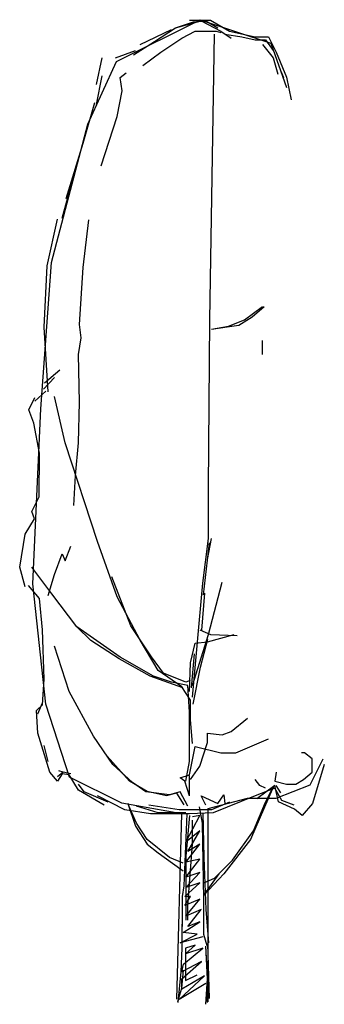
# Model space of a CAD drawing. Extents: x 40.9 to 44.6, y 31.8 to 43.7.
import ezdxf

# ---------------------------------------------------------------- set-up
doc = ezdxf.new("R2010")
doc.units = 0
doc.header["$LTSCALE"] = 40
doc.layers.get('0').update_dxf_attribs({"linetype": 'CONTINUOUS'})
doc.layers.add('TR_OUT', color=7, linetype='CONTINUOUS')

msp = doc.modelspace()

# ---------------------------------------------------------------- linework, layer by layer
at = {"color": 0}
for p, q in [((42.511, 43.47), (42.765, 43.64)), ((42.765, 43.64), (43.076, 43.725)), ((42.765, 43.64), (42.984, 43.711)), ((42.935, 43.732), (43.189, 43.732)), ((42.984, 43.711), (43.133, 43.725)), ((43.076, 43.725), (43.316, 43.598)), ((43.133, 43.725), (43.281, 43.64)), ((43.189, 43.732), (43.422, 43.598)), ((42.334, 43.435), (42.716, 43.619)), ((42.588, 43.343), (42.843, 43.513)), ((42.843, 43.513), (43.005, 43.598)), ((43.005, 43.598), (43.26, 43.598)), ((43.182, 40.085), (43.239, 43.562)), ((43.26, 43.598), (43.316, 43.583)), ((43.316, 43.598), (43.444, 43.513)), ((43.366, 43.562), (43.571, 43.527)), ((43.422, 43.598), (43.733, 43.527)), ((43.571, 43.527), (43.733, 43.491)), ((43.733, 43.527), (43.896, 43.527)), ((43.896, 43.527), (43.988, 43.343)), ((42.256, 43.308), (42.511, 43.47)), ((43.733, 43.491), (43.861, 43.491)), ((43.825, 43.435), (43.952, 43.272)), ((43.861, 43.491), (43.952, 43.364)), ((41.804, 42.947), (41.875, 43.272)), ((42.037, 43.272), (42.278, 43.364)), ((42.369, 43.181), (42.588, 43.343)), ((43.952, 43.272), (44.009, 43.075)), ((43.988, 43.343), (44.115, 43.039)), ((41.804, 42.707), (41.875, 43.053)), ((42.094, 43.032), (42.164, 43.089)), ((42.115, 42.87), (42.094, 43.032)), ((44.044, 43.11), (44.08, 43.032)), ((44.115, 43.039), (44.171, 42.764)), ((42.058, 42.559), (42.115, 42.87)), ((41.641, 42.234), (41.783, 42.728)), ((41.861, 41.958), (42.058, 42.559)), ((41.437, 41.562), (41.641, 42.234)), ((41.387, 41.322), (41.514, 41.781)), ((41.203, 40.742), (41.331, 41.308)), ((41.641, 40.721), (41.712, 41.301)), ((41.168, 39.993), (41.203, 40.742)), ((41.599, 40.029), (41.641, 40.721)), ((43.606, 40.085), (43.825, 40.248)), ((43.697, 40.122), (43.844, 40.248)), ((41.62, 39.866), (41.599, 40.029)), ((43.168, 38.036), (43.182, 40.085)), ((43.408, 40.007), (43.606, 40.085)), ((43.534, 40.019), (43.697, 40.122)), ((41.217, 39.209), (41.168, 39.993)), ((43.203, 39.972), (43.408, 40.007)), ((43.203, 39.972), (43.394, 39.997)), ((43.394, 39.997), (43.534, 40.019)), ((41.585, 39.661), (41.62, 39.866)), ((43.825, 39.661), (43.825, 39.831)), ((41.599, 39.082), (41.585, 39.661)), ((41.174, 39.317), (41.359, 39.474)), ((41.162, 39.239), (41.293, 39.383)), ((41.055, 39.095), (41.187, 39.214)), ((40.984, 38.99), (41.055, 39.138)), ((41.422, 38.587), (41.295, 39.152)), ((41.585, 38.587), (41.599, 39.082)), ((41.041, 38.827), (40.984, 38.99)), ((41.111, 38.46), (41.041, 38.827)), ((41.818, 37.385), (41.422, 38.587)), ((41.55, 38.191), (41.585, 38.587)), ((41.109, 37.931), (41.111, 38.46)), ((41.528, 37.824), (41.55, 38.191)), ((43.168, 37.421), (43.168, 38.036)), ((41.02, 37.753), (41.109, 37.931)), ((41.052, 37.663), (41.02, 37.753)), ((40.939, 37.475), (41.052, 37.663)), ((40.871, 37.075), (40.939, 37.475)), ((43.097, 36.877), (43.168, 37.421)), ((43.154, 37.166), (43.203, 37.421)), ((41.422, 37.152), (41.493, 37.329)), ((42.058, 36.714), (41.818, 37.385)), ((43.106, 36.735), (43.18, 37.37)), ((41.295, 36.983), (41.387, 37.237)), ((41.387, 37.237), (41.422, 37.152)), ((40.936, 36.833), (40.871, 37.075)), ((41.26, 36.749), (41.02, 37.075)), ((41.217, 36.728), (41.295, 36.983)), ((42.221, 36.359), (41.992, 36.956)), ((41.111, 36.693), (40.977, 36.849)), ((42.97, 35.491), (43.097, 36.877)), ((43.168, 36.255), (43.331, 36.891)), ((41.147, 36.311), (41.111, 36.693)), ((41.564, 36.347), (41.26, 36.749)), ((42.334, 36.184), (42.058, 36.714)), ((43.084, 36.307), (43.121, 36.757)), ((42.094, 35.979), (41.564, 36.347)), ((41.734, 36.182), (41.564, 36.347)), ((42.472, 35.982), (42.221, 36.359)), ((41.168, 35.711), (41.147, 36.311)), ((42.97, 35.633), (43.168, 36.255)), ((43.062, 36.311), (43.189, 36.255)), ((43.069, 35.857), (43.158, 36.196)), ((43.154, 36.163), (43.479, 36.255)), ((43.189, 36.255), (43.514, 36.241)), ((41.472, 35.562), (41.295, 36.113)), ((42.08, 35.96), (41.734, 36.182)), ((42.553, 35.817), (42.334, 36.184)), ((42.949, 35.908), (43.005, 36.149)), ((43.005, 36.149), (43.154, 36.163)), ((42.457, 35.746), (42.08, 35.96)), ((42.497, 35.746), (42.094, 35.979)), ((42.619, 35.783), (42.472, 35.982)), ((42.959, 35.606), (42.996, 36.019)), ((42.935, 35.562), (42.949, 35.908)), ((42.981, 35.407), (43.069, 35.857)), ((42.855, 35.606), (42.457, 35.746)), ((42.716, 35.675), (42.497, 35.746)), ((42.843, 35.619), (42.553, 35.817)), ((42.892, 35.672), (42.619, 35.783)), ((41.147, 35.4), (41.168, 35.711)), ((42.914, 35.633), (42.716, 35.675)), ((42.949, 35.456), (42.843, 35.619)), ((42.944, 35.695), (42.892, 35.672)), ((42.935, 35.308), (42.914, 35.633)), ((41.769, 35.018), (41.472, 35.562)), ((41.076, 35.329), (41.147, 35.4)), ((41.09, 35.287), (41.147, 35.421)), ((42.949, 35.216), (42.949, 35.456)), ((41.09, 35.053), (41.076, 35.329)), ((42.935, 34.707), (42.935, 35.308)), ((43.444, 35.075), (43.641, 35.237)), ((42.97, 34.926), (42.949, 35.216)), ((41.239, 34.58), (41.09, 35.053)), ((42.002, 34.672), (41.769, 35.018)), ((43.154, 34.94), (43.154, 35.053)), ((43.154, 35.053), (43.331, 35.032)), ((43.331, 35.032), (43.444, 35.075)), ((41.217, 34.707), (41.168, 34.905)), ((42.935, 34.545), (43.005, 34.891)), ((43.005, 34.891), (43.316, 34.813)), ((43.062, 34.651), (43.154, 34.94)), ((43.5, 34.813), (43.896, 34.983)), ((42.206, 34.469), (41.933, 34.772)), ((43.316, 34.813), (43.5, 34.813)), ((44.334, 34.813), (44.299, 34.813)), ((44.426, 34.742), (44.334, 34.813)), ((42.242, 34.453), (42.002, 34.672)), ((42.892, 34.467), (42.935, 34.707)), ((42.949, 34.488), (43.062, 34.651)), ((44.426, 34.58), (44.426, 34.742)), ((44.574, 34.672), (44.433, 34.198)), ((41.331, 34.467), (41.239, 34.58)), ((41.401, 34.58), (41.331, 34.523)), ((41.387, 34.559), (41.331, 34.467)), ((41.401, 34.58), (41.345, 34.594)), ((41.472, 34.545), (41.387, 34.559)), ((41.493, 34.559), (41.401, 34.58)), ((41.585, 34.361), (41.472, 34.545)), ((42.822, 34.509), (42.935, 34.545)), ((42.935, 34.29), (42.935, 34.537)), ((43.988, 34.58), (43.974, 34.467)), ((44.32, 34.488), (44.426, 34.58)), ((41.656, 34.34), (41.585, 34.431)), ((42.42, 34.344), (42.206, 34.469)), ((42.405, 34.34), (42.242, 34.453)), ((42.878, 34.467), (42.822, 34.509)), ((42.935, 34.29), (42.878, 34.467)), ((43.952, 34.396), (43.677, 33.76)), ((43.79, 34.417), (43.733, 34.488)), ((43.974, 34.417), (43.755, 34.255)), ((43.861, 34.382), (43.79, 34.417)), ((43.861, 34.212), (43.952, 34.396)), ((43.974, 34.467), (44.115, 34.431)), ((44.016, 34.219), (43.974, 34.417)), ((44.044, 34.325), (43.988, 34.417)), ((44.115, 34.431), (44.228, 34.431)), ((44.228, 34.431), (44.32, 34.488)), ((41.896, 34.177), (41.585, 34.361)), ((41.945, 34.212), (41.656, 34.34)), ((42.15, 34.12), (41.818, 34.29)), ((42.694, 34.304), (42.405, 34.34)), ((42.656, 34.292), (42.42, 34.344)), ((42.782, 34.322), (42.656, 34.292)), ((42.822, 34.34), (42.694, 34.304)), ((42.87, 34.182), (42.782, 34.322)), ((42.914, 34.163), (42.822, 34.34)), ((43.133, 34.177), (43.076, 34.29)), ((43.076, 34.29), (43.281, 34.198)), ((43.733, 34.29), (43.225, 34.085)), ((43.281, 34.198), (43.352, 34.304)), ((43.352, 34.304), (43.366, 34.198)), ((43.974, 34.382), (43.733, 34.29)), ((44.058, 34.234), (43.974, 34.382)), ((42.292, 33.958), (42.186, 34.198)), ((42.186, 34.198), (42.278, 33.923)), ((42.553, 34.085), (42.292, 34.163)), ((42.808, 34.12), (42.44, 34.177)), ((43.055, 34.156), (43.09, 33.958)), ((43.422, 34.212), (43.203, 34.12)), ((43.712, 33.866), (43.861, 34.212)), ((44.214, 34.128), (44.016, 34.219)), ((44.207, 34.177), (44.058, 34.234)), ((44.433, 34.198), (44.306, 34.05)), ((42.461, 34.071), (42.15, 34.12)), ((42.935, 34.071), (42.461, 34.071)), ((42.892, 34.085), (42.553, 34.085)), ((43.203, 34.12), (42.808, 34.12)), ((42.871, 33.195), (42.906, 34.071)), ((42.892, 33.725), (43.062, 34.05)), ((42.935, 34.05), (42.892, 33.555)), ((43.225, 34.085), (42.935, 34.071)), ((43.062, 34.05), (42.97, 34.036)), ((43.097, 34.085), (43.111, 33.541)), ((44.306, 34.05), (44.214, 34.128)), ((42.278, 33.923), (42.419, 33.704)), ((42.419, 33.76), (42.292, 33.958)), ((42.97, 33.704), (42.97, 33.993)), ((43.09, 33.958), (43.104, 33.032)), ((43.062, 33.866), (42.892, 33.725)), ((42.914, 33.612), (43.062, 33.866)), ((43.458, 33.506), (43.712, 33.866)), ((42.694, 33.541), (42.419, 33.76)), ((42.419, 33.704), (42.553, 33.598)), ((42.892, 33.484), (43.062, 33.704)), ((43.062, 33.704), (42.914, 33.612)), ((42.914, 32.954), (42.97, 33.704)), ((43.677, 33.76), (43.352, 33.343)), ((42.553, 33.598), (42.73, 33.47)), ((42.857, 33.47), (42.694, 33.541)), ((42.73, 33.47), (42.857, 33.378)), ((42.892, 33.555), (42.892, 32.778)), ((42.892, 33.301), (43.062, 33.52)), ((43.062, 33.52), (42.892, 33.484)), ((43.111, 33.541), (43.133, 32.905)), ((43.239, 33.287), (43.458, 33.506)), ((42.892, 33.173), (43.062, 33.357)), ((43.062, 33.357), (42.892, 33.301)), ((43.352, 33.343), (43.111, 33.082)), ((43.111, 33.082), (43.295, 33.343)), ((42.878, 33.067), (43.062, 33.23)), ((43.062, 33.23), (42.892, 33.173)), ((43.111, 33.23), (43.239, 33.287)), ((42.85, 33.067), (42.871, 33.195)), ((42.85, 32.7), (42.85, 33.067)), ((42.878, 32.954), (42.949, 33.067)), ((42.949, 33.067), (42.878, 33.067)), ((43.062, 33.032), (42.878, 32.954)), ((42.892, 32.827), (43.062, 33.032)), ((43.104, 33.032), (43.104, 32.608)), ((43.076, 32.905), (42.892, 32.827)), ((42.914, 32.778), (42.914, 32.954)), ((42.914, 32.7), (43.076, 32.905)), ((43.133, 32.905), (43.168, 32.502)), ((42.843, 32.728), (42.843, 32.438)), ((42.857, 32.629), (43.062, 32.757)), ((43.062, 32.757), (42.914, 32.7)), ((42.822, 32.502), (43.027, 32.608)), ((43.027, 32.608), (42.857, 32.629)), ((43.104, 32.608), (43.147, 32.467)), ((43.097, 32.573), (42.822, 32.502)), ((43.154, 32.495), (43.175, 31.824)), ((42.843, 32.438), (42.829, 32.149)), ((42.864, 32.241), (43.097, 32.438)), ((42.885, 32.368), (43.005, 32.474)), ((43.005, 32.474), (42.885, 32.438)), ((43.097, 32.438), (42.885, 32.368)), ((42.885, 32.438), (42.885, 32.043)), ((43.154, 32.064), (43.133, 32.46)), ((43.154, 32.099), (43.133, 32.46)), ((42.843, 32.064), (43.083, 32.276)), ((43.083, 32.276), (42.843, 32.149)), ((42.843, 32.149), (42.864, 32.241)), ((42.829, 32.149), (42.793, 31.774)), ((42.843, 31.951), (42.864, 32.17)), ((42.808, 31.81), (43.119, 32.099)), ((43.133, 32.007), (42.808, 31.81)), ((43.119, 32.099), (42.843, 31.937)), ((42.843, 31.937), (42.843, 32.064)), ((42.885, 32.043), (43.027, 32.113)), ((43.133, 31.753), (43.154, 32.064)), ((43.154, 31.774), (43.154, 32.099)), ((42.793, 31.788), (42.843, 31.951))]:
    msp.add_line(p, q, dxfattribs=at)
at = {"layer": 'TR_OUT', "color": 0}
for points in [[(42.781, 31.814), (42.843, 34.072), (42.114, 34.201), (41.478, 34.517), (41.19, 35.406), (41.03, 36.869), (41.127, 39.002), (41.256, 40.781), (41.7, 42.466), (42.048, 43.23), (43.066, 43.737), (43.924, 43.452), (44.115, 42.911)], [(43.163, 31.783), (43.163, 34.135), (43.639, 34.263), (43.99, 34.263), (44.403, 34.423), (44.56, 34.739)]]:
    msp.add_lwpolyline(points, dxfattribs=at)

doc.saveas('drawing.dxf')
